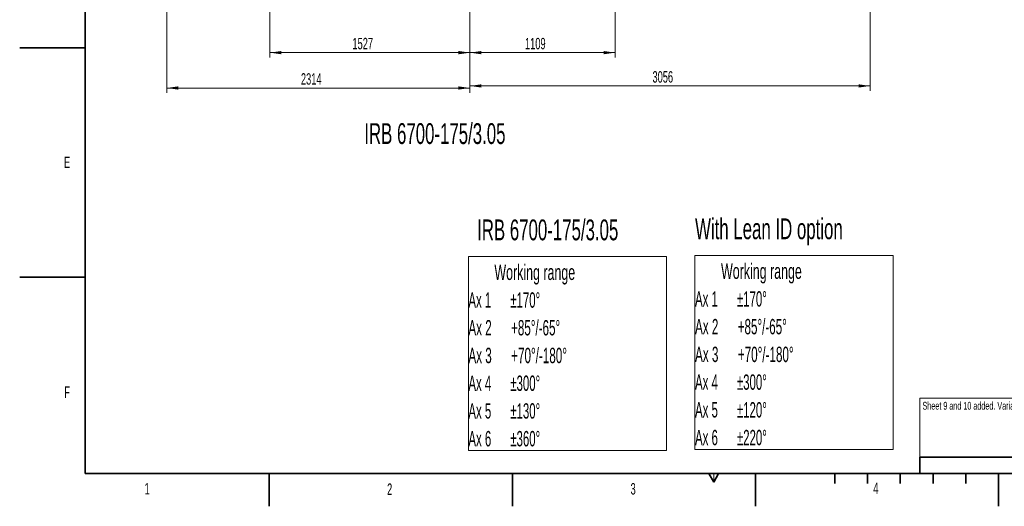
# Model space of a CAD drawing. Header units: millimetres. Extents: x 0 to 14900, y 0 to 10500.
# Tile 1 of 58: x 0 to 7519, y 0 to 3714. Entities that reach past the tile are written whole.
import ezdxf

# ---------------------------------------------------------------- set-up
doc = ezdxf.new("R2010")
doc.units = ezdxf.units.MM
doc.header["$LTSCALE"] = 25
doc.linetypes.add('CENTERX2', pattern=[20.32, 12.7, -2.54, 2.54, -2.54])
doc.styles.add('SLDTEXTSTYLE0', font='TXT', dxfattribs={"width": 0.605})
doc.styles.add('SLDTEXTSTYLE1', font='TXT', dxfattribs={"width": 0.556})
doc.styles.add('SLDTEXTSTYLE2', font='TXT', dxfattribs={"width": 0.566316})
doc.styles.add('SLDTEXTSTYLE3', font='TXT', dxfattribs={"width": 0.56825})
doc.dimstyles.new('SLDDIMSTYLE0', dxfattribs={"dimtxt": 87.5, "dimasz": 87.5, "dimexe": 0, "dimexo": 0.0625, "dimgap": 21.875, "dimtad": 1, "dimdec": 0, "dimrnd": 1e-09, "dimzin": 12, "dimdsep": 46, "dimtxsty": 'SLDTEXTSTYLE0', "dimsah": 1, "dimcen": 0.09, "dimadec": 0, "dimazin": 3, "dimtfac": 1, "dimtofl": 0, "dimtmove": 0, "dimatfit": 3, "dimfxl": 1, "dimfrac": 2, "dimtolj": 1, "dimtzin": 12, "dimarcsym": 0})

# ---------------------------------------------------------------- blocks, each defined once
blk = doc.blocks.new('SW_NOTE_0')
at = {"color": 0, "linetype": 'Continuous', "lineweight": 0}
for p, q in [((-0.5, -1268.8), (-0.5, 211.8)), ((-0.5, 211.8), (1513.4, 211.8)), ((1513.4, 211.8), (1513.4, -1268.8)), ((1513.4, -1268.8), (-0.5, -1268.8))]:
    blk.add_line(p, q, dxfattribs=at)
at = {"color": 0, "linetype": 'Continuous', "lineweight": 0, "char_height": 117.303, "attachment_point": 1}
for s, insert, style in [('Working range', (198.4, 151.2), 'SLDTEXTSTYLE0'), ('Ax 1      ±170°', (0, -60.5), 'SLDTEXTSTYLE1'), ('Ax 2      +85°/-65°', (0, -272.1), 'SLDTEXTSTYLE2'), ('Ax 3      +70°/-180°', (0, -483.8), 'SLDTEXTSTYLE3'), ('Ax 4      ±300°', (0, -695.5), 'SLDTEXTSTYLE1'), ('Ax 5      ±120°', (0, -907.1), 'SLDTEXTSTYLE1'), ('Ax 6      ±220°', (0, -1118.8), 'SLDTEXTSTYLE1')]:
    blk.add_mtext(s, dxfattribs=dict(at, insert=insert, style=style))
blk = doc.blocks.new('SW_NOTE_0_1')
at = {"color": 0, "linetype": 'Continuous', "lineweight": 0}
for p, q in [((-0.2, -1268.6), (-0.2, 211.9)), ((-0.2, 211.9), (1513.7, 211.9)), ((1513.7, 211.9), (1513.7, -1268.6)), ((1513.7, -1268.6), (-0.2, -1268.6))]:
    blk.add_line(p, q, dxfattribs=at)
at = {"color": 0, "linetype": 'Continuous', "lineweight": 0, "char_height": 117.303, "attachment_point": 1}
for s, insert, style in [('Working range', (198.4, 151.2), 'SLDTEXTSTYLE0'), ('Ax 1      ±170°', (0, -60.5), 'SLDTEXTSTYLE1'), ('Ax 2      +85°/-65°', (0, -272.1), 'SLDTEXTSTYLE2'), ('Ax 3      +70°/-180°', (0, -483.8), 'SLDTEXTSTYLE3'), ('Ax 4      ±300°', (0, -695.5), 'SLDTEXTSTYLE1'), ('Ax 5      ±130°', (0, -907.1), 'SLDTEXTSTYLE1'), ('Ax 6      ±360°', (0, -1118.8), 'SLDTEXTSTYLE1')]:
    blk.add_mtext(s, dxfattribs=dict(at, insert=insert, style=style))
blk = doc.blocks.new('_D')
at = {"color": 7, "linetype": 'Continuous', "lineweight": 0}
for p, q in [((1911.3, 5275.2), (1911.3, 3425.2)), ((3438, 4401.9), (3438, 3425.2)), ((1911.3, 3462.7), (3438, 3462.7))]:
    blk.add_line(p, q, dxfattribs=at)
at = {"color": 7, "linetype": 'Continuous', "lineweight": 18}
for points in [[(1911.3, 3462.7), (1998.8, 3450.2), (1998.8, 3475.2)], [(3438, 3462.7), (3350.5, 3475.2), (3350.5, 3450.2)]]:
    blk.add_solid(points, dxfattribs=at)
at = {"color": 7, "linetype": 'Continuous', "lineweight": 18, "insert": (2541, 3575.5), "char_height": 87.5, "attachment_point": 1, "style": 'SLDTEXTSTYLE0'}
blk.add_mtext('1527', dxfattribs=at)
blk = doc.blocks.new('_D_1')
at = {"color": 7, "linetype": 'Continuous', "lineweight": 0}
for p, q in [((1124.3, 5754.9), (1124.3, 3155.3)), ((3438, 4401.9), (3438, 3155.3)), ((1124.3, 3192.8), (3438, 3192.8))]:
    blk.add_line(p, q, dxfattribs=at)
at = {"color": 7, "linetype": 'Continuous', "lineweight": 18}
for points in [[(1124.3, 3192.8), (1211.8, 3180.3), (1211.8, 3205.3)], [(3438, 3192.8), (3350.5, 3205.3), (3350.5, 3180.3)]]:
    blk.add_solid(points, dxfattribs=at)
at = {"color": 7, "linetype": 'Continuous', "lineweight": 18, "insert": (2147.5, 3305.5), "char_height": 87.5, "attachment_point": 1, "style": 'SLDTEXTSTYLE0'}
blk.add_mtext('2314', dxfattribs=at)
blk = doc.blocks.new('_D_2')
at = {"color": 7, "linetype": 'Continuous', "lineweight": 0}
for p, q in [((4547, 5275.2), (4547, 3425.2)), ((3438, 4401.9), (3438, 3425.2)), ((4547, 3462.7), (3438, 3462.7))]:
    blk.add_line(p, q, dxfattribs=at)
at = {"color": 7, "linetype": 'Continuous', "lineweight": 18}
for points in [[(3438, 3462.7), (3525.5, 3450.2), (3525.5, 3475.2)], [(4547, 3462.7), (4459.5, 3475.2), (4459.5, 3450.2)]]:
    blk.add_solid(points, dxfattribs=at)
at = {"color": 7, "linetype": 'Continuous', "lineweight": 18, "insert": (3858.8, 3575.5), "char_height": 87.5, "attachment_point": 1, "style": 'SLDTEXTSTYLE0'}
blk.add_mtext('1109', dxfattribs=at)
blk = doc.blocks.new('_D_3')
at = {"color": 7, "linetype": 'Continuous', "lineweight": 0}
for p, q in [((6493.7, 5374.2), (6493.7, 3171.1)), ((3438, 4401.9), (3438, 3171.1)), ((6493.7, 3208.6), (3438, 3208.6))]:
    blk.add_line(p, q, dxfattribs=at)
at = {"color": 7, "linetype": 'Continuous', "lineweight": 18}
for points in [[(3438, 3208.6), (3525.5, 3196.1), (3525.5, 3221.1)], [(6493.7, 3208.6), (6406.2, 3221.1), (6406.2, 3196.1)]]:
    blk.add_solid(points, dxfattribs=at)
at = {"color": 7, "linetype": 'Continuous', "lineweight": 18, "insert": (4832.2, 3321.4), "char_height": 87.5, "attachment_point": 1, "style": 'SLDTEXTSTYLE0'}
blk.add_mtext('3056', dxfattribs=at)

msp = doc.modelspace()

# ---------------------------------------------------------------- linework, layer by layer
at = {"color": 7, "linetype": 'Continuous', "lineweight": 35}
for p, q in [((500, 250), (500, 10250)), ((0, 3500), (500, 3500)), ((0, 1750), (500, 1750)), ((6875, 375), (10075, 375)), ((6875, 375), (6875, 250)), ((500, 250), (14650, 250)), ((1906.25, 250), (1906.25, 0)), ((3762.5, 0), (3762.5, 250)), ((5262.5, 250), (5300, 185.0480947)), ((5300, 185.0480947), (5337.5, 250)), ((5618.75, 0), (5618.75, 250)), ((6225, 250), (6225, 175)), ((6475, 250), (6475, 175)), ((6725, 250), (6725, 175)), ((6975, 250), (6975, 175)), ((7225, 250), (7225, 175)), ((7475, 250), (7475, 0))]:
    msp.add_line(p, q, dxfattribs=at)
at = {"color": 7, "linetype": 'Continuous', "lineweight": 18}
for p, q in [((10075, 825), (6875, 825)), ((6875, 825), (6875, 375)), ((5300, 185.0480947), (5300, 250))]:
    msp.add_line(p, q, dxfattribs=at)
at = {"color": 7, "linetype": 'CENTERX2', "lineweight": 35}
msp.add_line((7475, 250), (7475, 0), dxfattribs=at)

# ---------------------------------------------------------------- block references
at = {"color": 7, "linetype": 'Continuous', "lineweight": 0}
for name, p in [('SW_NOTE_0_1', (3426.603275, 1693.6125575)), ('SW_NOTE_0', (5157.4315015, 1702.1270374))]:
    msp.add_blockref(name, p, dxfattribs=at)

# ---------------------------------------------------------------- texts
at = {"color": 7, "linetype": 'Continuous', "lineweight": 0, "attachment_point": 1, "style": 'SLDTEXTSTYLE0'}
for s, insert, char_height in [('IRB 6700-175/3.05', (2631.596164, 2924.2087108), 158.75), ('E', (338.3367614, 2669.0149004), 87.5), ('IRB 6700-175/3.05', (3493.2285911, 2189.1917622), 158.75), ('With Lean ID option', (5157.4315015, 2197.7063353), 158.75), ('F', (340.727287, 915.0244963), 87.5), ('Sheet 9 and 10 added. Variant IRB 6790 added on sheet 1 and 2', (6894.4533674, 797.2679471), 59.53125), ('1', (953.2039815, 177.7976502), 87.5), ('2', (2805.5494711, 174.3902398), 87.5), ('3', (4665.0817791, 176.9669535), 87.5), ('4', (6518.5433739, 181.132945), 87.5)]:
    msp.add_mtext(s, dxfattribs=dict(at, insert=insert, char_height=char_height))

# ---------------------------------------------------------------- dimensions: what is measured, and where the dimension line sits
at = {"color": 7, "linetype": 'Continuous', "lineweight": 18}
for base, p1, picture, middle in [((3437.9923585, 3192.7564963), (1124.3207406, 5804.9272938), '_D_1', (2281.1565496, 3192.7564963)), ((3437.9923585, 3208.6218929), (6493.6858285, 5424.1577751), '_D_3', (4965.8390935, 3208.6218929)), ((3437.9923585, 3462.7433282), (1911.3023585, 5325.2433282), '_D', (2674.6473585, 3462.7433282)), ((3437.9923585, 3462.7433282), (4547.0423585, 5325.2433282), '_D_2', (3992.5173585, 3462.7433282))]:
    dim = msp.add_linear_dim(base=base, p1=p1, p2=(3437.9923585, 4451.9302102), dimstyle='SLDDIMSTYLE0', dxfattribs=at)
    dim.commit()
    dim.dimension.update_dxf_attribs({"geometry": picture, "text_midpoint": middle, "dimtype": 160})

doc.saveas('drawing.dxf')
